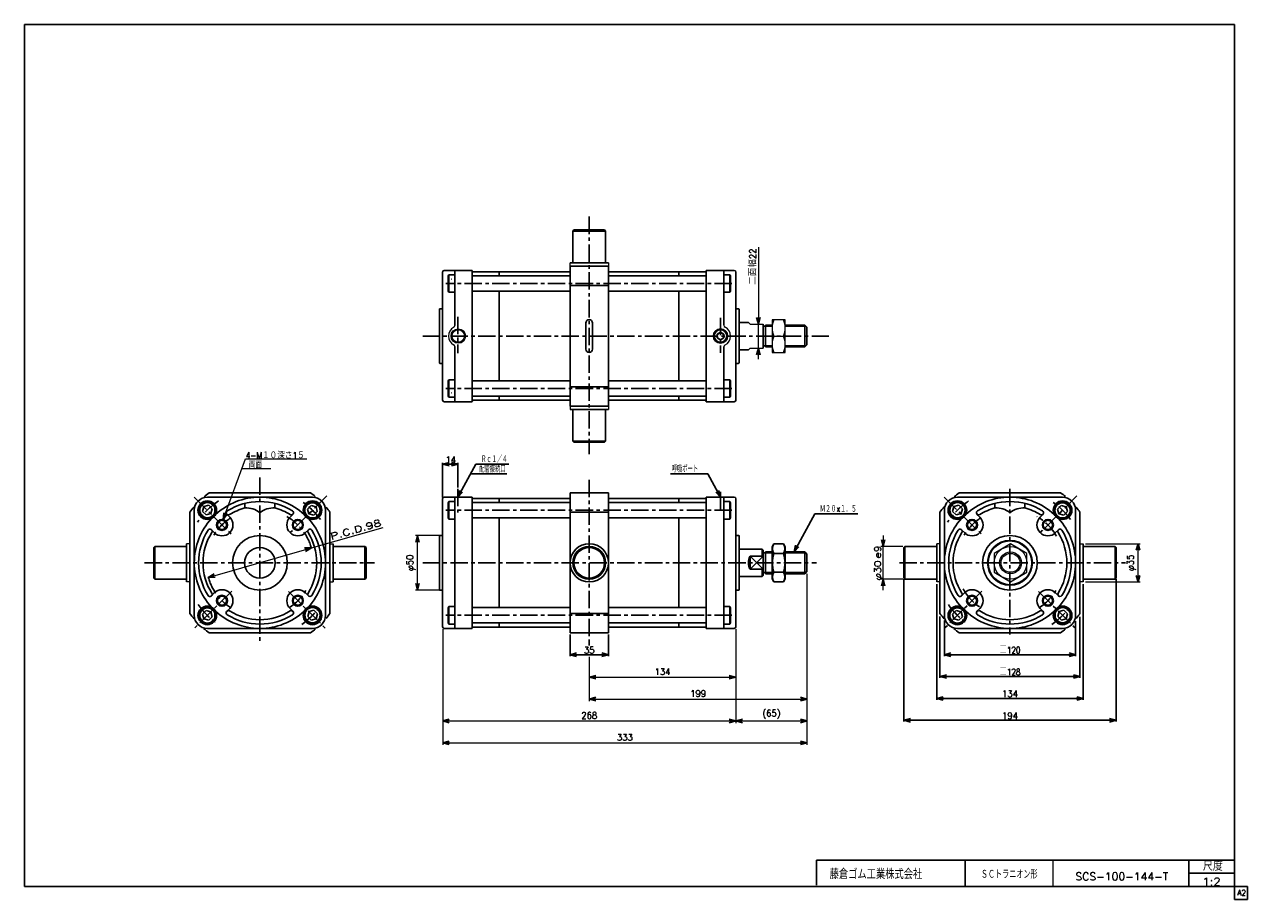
# Model space of a CAD drawing. Header units: millimetres. Extents: x -544 to 574, y -400 to 400.
import ezdxf
from ezdxf.enums import TextEntityAlignment as Align

# ---------------------------------------------------------------- set-up
doc = ezdxf.new("R2010")
doc.units = ezdxf.units.MM
doc.header["$LTSCALE"] = 0.5
doc.linetypes.add('CENTER', pattern=[50.8, 31.75, -6.35, 6.35, -6.35])
doc.layers.add('Layer0016', color=7, linetype='Continuous')
doc.layers.add('ZUWAKU', color=7, linetype='Continuous')
doc.styles.add('FdaStyle0', font='txt.shx', dxfattribs={"width": 0.9375, "bigfont": 'bigfont'})
doc.dimstyles.new('DaDimRotatedStyle', dxfattribs={"dimtxt": 6, "dimasz": 6.000004, "dimexe": 2, "dimexo": 2, "dimgap": 2, "dimtad": 3, "dimdsep": 46, "dimtxsty": 'FdaStyle0', "dimblk1": 'OPEN30', "dimblk2": 'OPEN30', "dimsah": 1, "dimcen": 0.09, "dimclrd": 4, "dimclre": 4, "dimclrt": 4, "dimadec": 0, "dimazin": 2, "dimtfac": 1, "dimtdec": 4, "dimtmove": 0, "dimatfit": 0, "dimfxl": 1, "dimarcsym": 0})

# ---------------------------------------------------------------- blocks, each defined once
blk = doc.blocks.new('_OPEN30')
at = {"color": 0, "linetype": 'ByBlock', "lineweight": -2}
for p, q in [((-1, 0.267949), (0, 0)), ((0, 0), (-1, -0.267949)), ((0, 0), (-1, 0))]:
    blk.add_line(p, q, dxfattribs=at)
blk = doc.blocks.new('DC_GROUP_Φ100_1')
at = {"color": 4, "linetype": 'Continuous', "lineweight": 25}
for p, q in [((-281.9, -39.7), (-285.2, -43)), ((-285.2, -43), (-284, -47.5)), ((-277.5, -40.9), (-281.9, -39.7)), ((-276.3, -45.4), (-277.5, -40.9)), ((-284, -47.5), (-279.6, -48.7)), ((-279.6, -48.7), (-276.3, -45.4))]:
    blk.add_line(p, q, dxfattribs=at)
for radius in [8, 6.96]:
    blk.add_circle((-280.8, -44.2), radius, dxfattribs=at)
blk = doc.blocks.new('DC_GROUP_Φ100_2')
at = {"color": 4, "linetype": 'Continuous', "lineweight": 25}
for p, q in [((-380, -40.7), (-381.2, -45.2)), ((-375.6, -39.5), (-380, -40.7)), ((-372.3, -42.8), (-375.6, -39.5)), ((-373.5, -47.2), (-372.3, -42.8)), ((-381.2, -45.2), (-378, -48.4)), ((-378, -48.4), (-373.5, -47.2))]:
    blk.add_line(p, q, dxfattribs=at)
for radius in [8, 6.96]:
    blk.add_circle((-376.8, -44), radius, dxfattribs=at)
blk = doc.blocks.new('DC_GROUP_Φ100_3')
at = {"color": 4, "linetype": 'Continuous', "lineweight": 25}
for p, q in [((-378, -135.8), (-381.3, -139.1)), ((-381.3, -139.1), (-380.1, -143.5)), ((-380.1, -143.5), (-375.6, -144.7)), ((-373.6, -137), (-378, -135.8)), ((-375.6, -144.7), (-372.4, -141.5)), ((-372.4, -141.5), (-373.6, -137))]:
    blk.add_line(p, q, dxfattribs=at)
for radius in [8, 6.96]:
    blk.add_circle((-376.8, -140.3), radius, dxfattribs=at)
blk = doc.blocks.new('DC_GROUP_Φ100_4')
at = {"color": 4, "linetype": 'Continuous', "lineweight": 25}
for p, q in [((-283.9, -136.8), (-285.1, -141.2)), ((-285.1, -141.2), (-281.9, -144.5)), ((-279.5, -135.6), (-283.9, -136.8)), ((-281.9, -144.5), (-277.4, -143.3)), ((-276.2, -138.8), (-279.5, -135.6)), ((-277.4, -143.3), (-276.2, -138.8))]:
    blk.add_line(p, q, dxfattribs=at)
for radius in [8, 6.96]:
    blk.add_circle((-280.7, -140), radius, dxfattribs=at)
blk = doc.blocks.new('DC_GROUP_Φ100_5')
at = {"color": 4, "linetype": 'Continuous', "lineweight": 25}
for p, q in [((141.1, -74.8), (139.5, -77.7)), ((139.5, -77.7), (139.5, -106.7)), ((149.9, -74.8), (141.1, -74.8)), ((149.9, -74.8), (151.5, -77.7)), ((151.5, -77.7), (151.5, -106.7)), ((151.5, -77.7), (151.5, -106.7)), ((149.9, -83.5), (141.1, -83.5)), ((141.1, -109.5), (139.5, -106.7)), ((149.9, -100.8), (141.1, -100.8)), ((149.9, -109.5), (141.1, -109.5)), ((149.9, -109.5), (151.5, -106.7))]:
    blk.add_line(p, q, dxfattribs=at)
for centre, radius, start, end in [((147.4, -79.2), 7.67, 145.6111, 214.3889), ((143.5, -79.2), 7.67, 325.6111, 34.3889), ((168.4, -92.2), 28.7, 162.4111, 197.5889), ((122.5, -92.2), 28.7, 342.4111, 17.5889), ((147.4, -105.2), 7.67, 145.6111, 214.3889), ((143.5, -105.2), 7.67, 325.6111, 34.3889)]:
    blk.add_arc(centre, radius, start, end, dxfattribs=at)
blk = doc.blocks.new('*D6')
at = {"color": 4, "linetype": 'Continuous', "lineweight": 13}
for p, q in [((-165, -67.2), (-186.7, -67.2)), ((-184.7, -117.2), (-184.7, -67.2)), ((-165, -117.2), (-186.7, -117.2))]:
    blk.add_line(p, q, dxfattribs=at)
at = {"color": 4, "xscale": 6.000005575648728, "yscale": 5.999978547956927}
for p, rotation in [((-184.7, -67.2), 90), ((-184.7, -117.2), 270)]:
    blk.add_blockref('_OPEN30', p, dxfattribs=dict(at, rotation=rotation))
at = {"color": 4, "insert": (-186.7, -92.2), "char_height": 6, "width": 30, "attachment_point": 8, "rotation": 90, "style": 'FdaStyle0'}
blk.add_mtext('\\T1.00;φ50', dxfattribs=at)
blk = doc.blocks.new('DC_GROUP_Φ100_6')
at = {"color": 4, "linetype": 'Continuous', "lineweight": 13}
for p, q in [((357.3, -74.8), (342.3, -83.5)), ((372.3, -83.5), (357.3, -74.8)), ((342.3, -83.5), (342.3, -100.8)), ((372.3, -100.8), (372.3, -83.5)), ((342.3, -100.8), (357.3, -109.5)), ((357.3, -109.5), (372.3, -100.8))]:
    blk.add_line(p, q, dxfattribs=at)
for radius in [15, 10, 8.65]:
    blk.add_circle((357.3, -92.2), radius, dxfattribs=at)
blk = doc.blocks.new('DC_GROUP_Φ100_7')
at = {"color": 4, "linetype": 'Continuous', "lineweight": 25}
for p, q in [((305.6, -40.7), (304.4, -45.2)), ((310.1, -39.5), (305.6, -40.7)), ((313.3, -42.8), (310.1, -39.5)), ((312.1, -47.2), (313.3, -42.8)), ((304.4, -45.2), (307.7, -48.4)), ((307.7, -48.4), (312.1, -47.2))]:
    blk.add_line(p, q, dxfattribs=at)
for radius in [8, 6.96]:
    blk.add_circle((308.9, -44), radius, dxfattribs=at)
blk = doc.blocks.new('DC_GROUP_Φ100_8')
at = {"color": 4, "linetype": 'Continuous', "lineweight": 25}
for p, q in [((403.7, -39.7), (400.4, -43)), ((400.4, -43), (401.6, -47.5)), ((408.2, -40.9), (403.7, -39.7)), ((409.4, -45.4), (408.2, -40.9)), ((401.6, -47.5), (406.1, -48.7)), ((406.1, -48.7), (409.4, -45.4))]:
    blk.add_line(p, q, dxfattribs=at)
for radius in [8, 6.96]:
    blk.add_circle((404.9, -44.2), radius, dxfattribs=at)
blk = doc.blocks.new('DC_GROUP_Φ100_9')
at = {"color": 4, "linetype": 'Continuous', "lineweight": 25}
for p, q in [((307.6, -135.8), (304.3, -139.1)), ((304.3, -139.1), (305.5, -143.5)), ((305.5, -143.5), (310, -144.7)), ((312.1, -137), (307.6, -135.8)), ((310, -144.7), (313.3, -141.5)), ((313.3, -141.5), (312.1, -137))]:
    blk.add_line(p, q, dxfattribs=at)
for radius in [8, 6.96]:
    blk.add_circle((308.8, -140.3), radius, dxfattribs=at)
blk = doc.blocks.new('DC_GROUP_Φ100_10')
at = {"color": 4, "linetype": 'Continuous', "lineweight": 25}
for p, q in [((401.7, -136.8), (400.5, -141.2)), ((400.5, -141.2), (403.8, -144.5)), ((406.2, -135.6), (401.7, -136.8)), ((403.8, -144.5), (408.2, -143.3)), ((409.4, -138.8), (406.2, -135.6)), ((408.2, -143.3), (409.4, -138.8))]:
    blk.add_line(p, q, dxfattribs=at)
for radius in [8, 6.96]:
    blk.add_circle((405, -140), radius, dxfattribs=at)
blk = doc.blocks.new('DA_IMAGEDIMGROUP_1')
at = {"color": 4, "linetype": 'Continuous', "lineweight": 13}
for p, q in [((258.9, -77.2), (238.9, -77.2)), ((240.9, -67.2), (240.9, -77.2)), ((240.9, -107.2), (240.9, -77.2)), ((258.9, -107.2), (238.9, -107.2)), ((240.9, -117.2), (240.9, -107.2))]:
    blk.add_line(p, q, dxfattribs=at)
at = {"color": 4, "xscale": 6.000005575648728, "yscale": 5.999978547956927}
for p, rotation in [((240.9, -77.2), 270), ((240.9, -107.2), 90)]:
    blk.add_blockref('_OPEN30', p, dxfattribs=dict(at, rotation=rotation))
at = {"color": 4, "style": 'FdaStyle0'}
blk.add_text('e9', height=6, rotation=90, dxfattribs=at).set_placement((238.9, -88.2), (238.9, -76.2), align=Align.FIT)
at = {"color": 4, "style": 'FdaStyle0', "width": 0.9375}
blk.add_text('φ30', height=6, rotation=90, dxfattribs=at).set_placement((238.9, -108.2), (238.9, -90.2), align=Align.FIT)
blk = doc.blocks.new('*D13')
at = {"color": 4, "linetype": 'Continuous', "lineweight": 13}
for p, q in [((425.9, -74.7), (475.9, -74.7)), ((473.9, -109.7), (473.9, -74.7)), ((425.9, -109.7), (475.9, -109.7))]:
    blk.add_line(p, q, dxfattribs=at)
at = {"color": 4, "xscale": 6.000005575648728, "yscale": 5.999978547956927}
for p, rotation in [((473.9, -74.7), 90), ((473.9, -109.7), 270)]:
    blk.add_blockref('_OPEN30', p, dxfattribs=dict(at, rotation=rotation))
at = {"color": 4, "insert": (471.9, -92.2), "char_height": 6, "width": 30, "attachment_point": 8, "rotation": 90, "style": 'FdaStyle0'}
blk.add_mtext('\\T1.00;φ35', dxfattribs=at)
blk = doc.blocks.new('*D14')
at = {"color": 4, "linetype": 'Continuous', "lineweight": 13}
for p, q in [((106.3, -152.7), (106.3, -198.7)), ((-27.7, -178.8), (-27.7, -198.7)), ((-27.7, -196.7), (106.3, -196.7))]:
    blk.add_line(p, q, dxfattribs=at)
at = {"color": 4, "xscale": 6.000005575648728, "yscale": 5.999978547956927}
for p, rotation in [((-27.7, -196.7), 180), ((106.3, -196.7), 360)]:
    blk.add_blockref('_OPEN30', p, dxfattribs=dict(at, rotation=rotation))
at = {"color": 4, "insert": (39.3, -194.7), "char_height": 6, "width": 30, "attachment_point": 8, "style": 'FdaStyle0'}
blk.add_mtext('\\T1.00;134', dxfattribs=at)
blk = doc.blocks.new('*D15')
at = {"color": 4, "linetype": 'Continuous', "lineweight": 13}
for p, q in [((171.3, -102.2), (171.3, -218.7)), ((-27.7, -178.2), (-27.7, -218.7)), ((-27.7, -216.7), (171.3, -216.7))]:
    blk.add_line(p, q, dxfattribs=at)
at = {"color": 4, "xscale": 6.000005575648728, "yscale": 5.999978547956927}
for p, rotation in [((-27.7, -216.7), 180), ((171.3, -216.7), 360)]:
    blk.add_blockref('_OPEN30', p, dxfattribs=dict(at, rotation=rotation))
at = {"color": 4, "insert": (71.8, -214.7), "char_height": 6, "width": 30, "attachment_point": 8, "style": 'FdaStyle0'}
blk.add_mtext('\\T1.00;199', dxfattribs=at)
blk = doc.blocks.new('*D16')
at = {"color": 4, "linetype": 'Continuous', "lineweight": 13}
for p, q in [((-161.7, -152.7), (-161.7, -238.7)), ((106.3, -152.7), (106.3, -238.7)), ((-161.7, -236.7), (106.3, -236.7))]:
    blk.add_line(p, q, dxfattribs=at)
at = {"color": 4, "xscale": 6.000005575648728, "yscale": 5.999978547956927}
for p, rotation in [((-161.7, -236.7), 180), ((106.3, -236.7), 360)]:
    blk.add_blockref('_OPEN30', p, dxfattribs=dict(at, rotation=rotation))
at = {"color": 4, "insert": (-27.7, -234.7), "char_height": 6, "width": 30, "attachment_point": 8, "style": 'FdaStyle0'}
blk.add_mtext('\\T1.00;268', dxfattribs=at)
blk = doc.blocks.new('*D17')
at = {"color": 4, "linetype": 'Continuous', "lineweight": 13}
for p, q in [((171.3, -102.2), (171.3, -238.7)), ((106.3, -152.7), (106.3, -238.7)), ((106.3, -236.7), (171.3, -236.7))]:
    blk.add_line(p, q, dxfattribs=at)
at = {"color": 4, "xscale": 6.000005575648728, "yscale": 5.999978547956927}
for p, rotation in [((106.3, -236.7), 180), ((171.3, -236.7), 360)]:
    blk.add_blockref('_OPEN30', p, dxfattribs=dict(at, rotation=rotation))
at = {"color": 4, "insert": (138.8, -234.7), "char_height": 6, "width": 37.5, "attachment_point": 8, "style": 'FdaStyle0'}
blk.add_mtext('\\T1.00;(65)', dxfattribs=at)
blk = doc.blocks.new('*D18')
at = {"color": 4, "linetype": 'Continuous', "lineweight": 13}
for p, q in [((171.3, -102.2), (171.3, -258.7)), ((-161.7, -152.7), (-161.7, -258.7)), ((-161.7, -256.7), (171.3, -256.7))]:
    blk.add_line(p, q, dxfattribs=at)
at = {"color": 4, "xscale": 6.000005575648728, "yscale": 5.999978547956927}
for p, rotation in [((-161.7, -256.7), 180), ((171.3, -256.7), 360)]:
    blk.add_blockref('_OPEN30', p, dxfattribs=dict(at, rotation=rotation))
at = {"color": 4, "insert": (4.8, -254.7), "char_height": 6, "width": 30, "attachment_point": 8, "style": 'FdaStyle0'}
blk.add_mtext('\\T1.00;333', dxfattribs=at)
blk = doc.blocks.new('DA_IMAGEDIMGROUP_2')
at = {"color": 4, "linetype": 'Continuous', "lineweight": 13}
for p, q in [((126.9, 196.3), (126.9, 126.1)), ((126.9, 104.1), (126.9, 126.1)), ((126.9, 94.1), (126.9, 104.1))]:
    blk.add_line(p, q, dxfattribs=at)
at = {"color": 4, "xscale": 6.000005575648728, "yscale": 5.999978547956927}
for p, rotation in [((126.9, 126.1), 270), ((126.9, 104.1), 90)]:
    blk.add_blockref('_OPEN30', p, dxfattribs=dict(at, rotation=rotation))
at = {"color": 4, "insert": (124.9, 161.9), "char_height": 6, "width": 45, "attachment_point": 7, "rotation": 90, "style": 'FdaStyle0'}
blk.add_mtext('\\T1.00;二面幅22', dxfattribs=at)
blk = doc.blocks.new('DC_GROUP_Φ100_11')
at = {"color": 4, "linetype": 'Continuous', "lineweight": 13}
for p, q in [((151.5, 130.1), (139.5, 130.1)), ((139.5, 130.1), (139.5, 100.1)), ((151.5, 100.1), (151.5, 130.1)), ((141.1, 115.1), (149.9, 115.1)), ((139.5, 100.1), (151.5, 100.1))]:
    blk.add_line(p, q, dxfattribs=at)
for centre, start, end in [((157.6, 122.6), 155.495, 204.505), ((133.4, 122.6), 335.495, 24.505), ((157.6, 107.6), 155.495, 204.505), ((133.4, 107.6), 335.495, 24.505)]:
    blk.add_arc(centre, 18.1, start, end, dxfattribs=at)

msp = doc.modelspace()

# ---------------------------------------------------------------- linework, layer by layer
at = {"color": 4, "linetype": 'CENTER', "lineweight": 25}
for p, q in [((-27.737, 224.309), (-27.737, 7.055)), ((102.716, 163.139), (-158.825, 163.139)), ((-147.737, 132.782), (-147.737, 99.377)), ((92.263, 131.764), (92.263, 99.81)), ((-180.003, 115.139), (191.157, 115.139)), ((102.716, 67.139), (-158.825, 67.139)), ((-328.79, -14.222), (-328.79, -163.749)), ((-27.737, -16.249), (-27.737, -164.453)), ((-388.816, -32.137), (-354.327, -66.627)), ((-267.67, -31.044), (-302.787, -66.161)), ((-147.737, -24.612), (-147.737, -46.263)), ((92.263, -27.371), (92.263, -46.263)), ((296.827, -32.137), (331.317, -66.627)), ((356.854, -24.404), (356.854, -157.626)), ((418.091, -30.928), (382.857, -66.161)), ((102.716, -44.164), (-158.825, -44.164)), ((-434.143, -92.164), (-224.154, -92.164)), ((-180.003, -92.164), (179.95, -92.164)), ((255.716, -92.164), (462.55, -92.164)), ((-354.567, -117.941), (-388.79, -152.164)), ((-302.715, -118.239), (-268.79, -152.164)), ((331.077, -117.941), (296.854, -152.164)), ((382.929, -118.239), (416.854, -152.164)), ((102.716, -140.164), (-158.825, -140.164))]:
    msp.add_line(p, q, dxfattribs=at)
at = {"color": 4, "linetype": 'Continuous', "lineweight": 25}
for p, q in [((-41.737, 212.139), (-42.737, 211.139)), ((-42.737, 182.139), (-42.737, 211.139)), ((-42.737, 211.139), (-12.737, 211.139)), ((-13.737, 212.139), (-41.737, 212.139)), ((-13.737, 212.139), (-12.737, 211.139)), ((-12.737, 182.339), (-12.737, 211.139)), ((-45.237, 182.139), (-10.237, 182.139)), ((-10.237, 179.139), (-45.237, 179.139)), ((-45.237, 179.139), (-45.237, 115.139)), ((-10.237, 115.139), (-10.237, 179.139)), ((-161.737, 173.639), (-161.737, 140.139)), ((-161.737, 173.639), (-161.737, 115.139)), ((-160.237, 175.139), (-134.737, 175.139)), ((-160.237, 175.139), (-134.737, 175.139)), ((-156.137, 171.139), (-156.737, 170.1)), ((-156.737, 170.1), (-156.737, 156.178)), ((-150.737, 171.139), (-156.137, 171.139)), ((-156.137, 171.139), (-156.137, 155.139)), ((-150.737, 124.805), (-150.737, 175.139)), ((-134.737, 175.139), (-134.737, 174.889)), ((-134.737, 115.139), (-134.737, 174.889)), ((-134.737, 170.139), (-45.237, 170.139)), ((-133.737, 173.889), (-109.737, 173.889)), ((-109.996, 173.889), (-109.996, 170.139)), ((-45.237, 173.889), (-109.737, 173.889)), ((54.263, 173.889), (-10.237, 173.889)), ((-10.237, 170.139), (79.263, 170.139)), ((78.263, 173.889), (54.263, 173.889)), ((54.263, 170.139), (54.263, 173.889)), ((79.263, 175.139), (79.263, 174.889)), ((104.763, 175.139), (79.263, 175.139)), ((79.263, 175.139), (79.263, 174.889)), ((104.763, 175.139), (79.263, 175.139)), ((79.263, 115.139), (79.263, 175.139)), ((95.263, 125.061), (95.263, 175.139)), ((95.263, 171.139), (100.663, 171.139)), ((100.663, 155.139), (100.663, 171.139)), ((101.263, 170.1), (100.663, 171.139)), ((101.263, 156.178), (101.263, 170.1)), ((106.263, 173.639), (106.263, 140.139)), ((106.263, 173.639), (106.263, 115.139)), ((-153.237, 167.139), (-153.529, 167.139)), ((-45.237, 161.453), (-10.237, 161.453)), ((-156.737, 156.178), (-156.137, 155.139)), ((-150.737, 155.139), (-156.137, 155.139)), ((-134.737, 156.139), (-45.237, 156.139)), ((-109.996, 156.139), (-109.996, 115.139)), ((-10.237, 156.139), (79.263, 156.139)), ((54.263, 115.139), (54.263, 156.139)), ((95.263, 155.139), (100.663, 155.139)), ((100.663, 155.139), (101.263, 156.178)), ((-164.737, 139.639), (-164.737, 115.139)), ((-164.737, 139.639), (-164.737, 115.139)), ((-164.237, 140.139), (-161.737, 140.139)), ((108.763, 140.139), (106.263, 140.139)), ((109.263, 139.639), (109.263, 115.139)), ((-30.787, 103.189), (-30.787, 127.089)), ((-24.687, 103.189), (-24.687, 127.089)), ((109.263, 127.639), (117.69, 127.639)), ((131.263, 126.139), (131.263, 104.139)), ((131.263, 124.139), (133.263, 124.139)), ((133.263, 125.139), (139.485, 125.139)), ((133.263, 125.139), (133.263, 105.139)), ((133.263, 124.139), (139.485, 124.139)), ((151.485, 125.139), (169.263, 125.139)), ((151.485, 124.139), (170.263, 124.139)), ((171.263, 123.139), (169.263, 125.139)), ((169.263, 125.139), (169.263, 105.139)), ((171.263, 123.139), (171.263, 107.139)), ((-164.737, 90.639), (-164.737, 115.139)), ((-161.737, 56.639), (-161.737, 115.139)), ((-134.737, 115.139), (-134.737, 55.389)), ((-109.996, 74.139), (-109.996, 115.139)), ((-45.237, 51.139), (-45.237, 115.139)), ((-10.237, 115.139), (-10.237, 51.139)), ((54.263, 115.139), (54.263, 74.139)), ((79.263, 115.139), (79.263, 55.139)), ((106.263, 56.639), (106.263, 115.139)), ((109.263, 90.639), (109.263, 115.139)), ((-150.737, 105.473), (-150.737, 55.139)), ((95.263, 105.218), (95.263, 55.139)), ((109.263, 102.639), (117.69, 102.639)), ((131.263, 106.139), (133.263, 106.139)), ((133.263, 106.139), (139.485, 106.139)), ((133.263, 105.139), (139.485, 105.139)), ((151.485, 106.139), (170.263, 106.139)), ((151.485, 105.139), (169.263, 105.139)), ((171.263, 107.139), (169.263, 105.139)), ((-164.237, 90.139), (-161.737, 90.139)), ((108.763, 90.139), (106.263, 90.139)), ((-156.737, 74.1), (-156.137, 75.139)), ((-156.737, 60.178), (-156.737, 74.1)), ((-150.737, 75.139), (-156.137, 75.139)), ((-156.137, 59.139), (-156.137, 75.139)), ((-134.737, 74.139), (-45.237, 74.139)), ((-45.237, 68.825), (-10.237, 68.825)), ((-10.237, 74.139), (79.263, 74.139)), ((95.263, 75.139), (100.663, 75.139)), ((100.663, 75.139), (100.663, 59.139)), ((100.663, 75.139), (101.263, 74.1)), ((101.263, 74.1), (101.263, 60.178)), ((-156.137, 59.139), (-156.737, 60.178)), ((-150.737, 59.139), (-156.137, 59.139)), ((-153.237, 63.139), (-153.529, 63.139)), ((-134.737, 60.139), (-45.237, 60.139)), ((-133.737, 56.389), (-109.737, 56.389)), ((-109.996, 56.389), (-109.996, 60.139)), ((-45.237, 56.389), (-109.737, 56.389)), ((-10.237, 60.139), (79.263, 60.139)), ((54.263, 56.389), (-10.237, 56.389)), ((54.263, 60.139), (54.263, 56.389)), ((78.263, 56.389), (54.263, 56.389)), ((95.263, 59.139), (100.663, 59.139)), ((101.263, 60.178), (100.663, 59.139)), ((-160.237, 55.139), (-134.737, 55.139)), ((-10.237, 51.139), (-45.237, 51.139)), ((-45.237, 48.139), (-10.237, 48.139)), ((-42.737, 47.939), (-42.737, 19.139)), ((-12.737, 47.939), (-12.737, 19.139)), ((79.263, 55.139), (79.263, 55.389)), ((104.763, 55.139), (79.263, 55.139)), ((-41.737, 18.139), (-42.737, 19.139)), ((-12.737, 19.139), (-42.737, 19.139)), ((-13.737, 18.139), (-41.737, 18.139)), ((-13.737, 18.139), (-12.737, 19.139)), ((-161.737, -32.464), (-161.737, -0.838)), ((-161.737, -2.038), (-147.737, -2.038)), ((-147.737, -23.412), (-147.737, -0.838)), ((-147.737, -32.164), (-131.339, -1.877)), ((-136.112, -10.693), (-102.977, -10.693)), ((-131.339, -1.877), (-101.339, -1.877)), ((80.639, -10.693), (46.566, -10.693)), ((92.263, -32.164), (80.639, -10.693)), ((-376.79, -32.164), (-328.79, -32.164)), ((-282.475, -28.164), (-375.104, -28.164)), ((-328.544, -32.164), (-280.79, -32.164)), ((-160.237, -32.164), (-134.737, -32.164)), ((-160.237, -32.164), (-134.737, -32.164)), ((-150.737, -92.164), (-150.737, -32.164)), ((-134.737, -32.164), (-134.737, -32.414)), ((-134.737, -92.164), (-134.737, -32.414)), ((-133.737, -33.414), (-109.737, -33.414)), ((-109.996, -33.414), (-109.996, -37.164)), ((-45.237, -33.414), (-109.737, -33.414)), ((-10.237, -28.164), (-45.237, -28.164)), ((-45.237, -28.164), (-45.237, -92.164)), ((-10.237, -28.164), (-45.237, -28.164)), ((-45.237, -28.164), (-45.237, -92.164)), ((-10.237, -92.164), (-10.237, -28.164)), ((-10.237, -92.164), (-10.237, -28.164)), ((54.263, -33.414), (-10.237, -33.414)), ((78.263, -33.414), (54.263, -33.414)), ((54.263, -37.164), (54.263, -33.414)), ((79.263, -32.164), (79.263, -32.414)), ((104.763, -32.164), (79.263, -32.164)), ((79.263, -32.164), (79.263, -32.414)), ((104.763, -32.164), (79.263, -32.164)), ((79.263, -92.164), (79.263, -32.164)), ((95.263, -92.164), (95.263, -32.164)), ((308.854, -32.164), (356.854, -32.164)), ((403.168, -28.164), (310.54, -28.164)), ((357.1, -32.164), (404.854, -32.164)), ((-388.79, -91.919), (-388.79, -44.164)), ((-342.49, -37.866), (-342.49, -42.001)), ((-315.09, -37.866), (-315.09, -42.001)), ((-268.79, -44.164), (-268.79, -92.164)), ((-161.737, -33.664), (-161.737, -67.164)), ((-161.737, -33.664), (-161.737, -92.164)), ((-156.137, -36.164), (-156.737, -37.203)), ((-156.737, -37.203), (-156.737, -51.125)), ((-150.737, -36.164), (-156.137, -36.164)), ((-156.137, -36.164), (-156.137, -52.164)), ((-134.737, -37.164), (-45.237, -37.164)), ((-10.237, -37.164), (79.263, -37.164)), ((95.263, -36.164), (100.663, -36.164)), ((100.663, -52.164), (100.663, -36.164)), ((101.263, -37.203), (100.663, -36.164)), ((101.263, -51.125), (101.263, -37.203)), ((106.263, -33.664), (106.263, -67.164)), ((106.263, -33.664), (106.263, -92.164)), ((296.854, -91.919), (296.854, -44.164)), ((343.154, -37.866), (343.154, -42.001)), ((370.554, -37.866), (370.554, -42.001)), ((416.854, -44.164), (416.854, -92.164)), ((-392.79, -45.85), (-392.79, -138.478)), ((-358.948, -47.864), (-356.367, -50.445)), ((-298.632, -47.864), (-301.212, -50.445)), ((-264.79, -45.85), (-264.79, -138.478)), ((-156.737, -51.125), (-156.137, -52.164)), ((-150.737, -52.164), (-156.137, -52.164)), ((-134.737, -51.164), (-45.237, -51.164)), ((-109.996, -51.164), (-109.996, -92.164)), ((-45.237, -45.85), (-10.237, -45.85)), ((-43.997, -45.85), (-11.348, -45.85)), ((-10.237, -51.164), (79.263, -51.164)), ((54.263, -92.164), (54.263, -51.164)), ((95.263, -52.164), (100.663, -52.164)), ((100.663, -52.164), (101.263, -51.125)), ((159.437, -82.181), (178.322, -47.262)), ((178.322, -47.262), (217.922, -47.262)), ((292.854, -45.85), (292.854, -138.478)), ((326.696, -47.864), (329.277, -50.445)), ((387.012, -47.864), (384.431, -50.445)), ((420.854, -45.85), (420.854, -138.478)), ((-373.09, -62.006), (-370.509, -64.587)), ((-284.49, -62.006), (-287.07, -64.587)), ((312.554, -62.006), (315.135, -64.587)), ((401.154, -62.006), (398.573, -64.587)), ((-425.79, -78.164), (-424.79, -77.164)), ((-425.79, -106.164), (-425.79, -78.164)), ((-395.99, -77.164), (-424.79, -77.164)), ((-424.79, -107.164), (-424.79, -77.164)), ((-395.79, -74.664), (-395.79, -109.664)), ((-261.79, -74.664), (-261.79, -109.664)), ((-261.79, -77.164), (-232.79, -77.164)), ((-231.79, -78.164), (-232.79, -77.164)), ((-232.79, -77.164), (-232.79, -107.164)), ((-231.79, -106.164), (-231.79, -78.164)), ((-164.737, -67.664), (-164.737, -92.164)), ((-164.737, -67.664), (-164.737, -92.164)), ((-164.237, -67.164), (-161.737, -67.164)), ((108.763, -67.164), (106.263, -67.164)), ((109.263, -67.664), (109.263, -92.164)), ((259.854, -78.164), (260.854, -77.164)), ((259.854, -106.164), (259.854, -78.164)), ((289.654, -77.164), (260.854, -77.164)), ((260.854, -107.164), (260.854, -77.164)), ((289.854, -74.664), (289.854, -109.664)), ((423.854, -74.664), (423.854, -109.664)), ((423.854, -77.164), (452.854, -77.164)), ((453.854, -78.164), (452.854, -77.164)), ((452.854, -77.164), (452.854, -107.164)), ((453.854, -106.164), (453.854, -78.164)), ((109.263, -79.664), (130.263, -79.664)), ((119.263, -86.224), (119.263, -98.104)), ((119.263, -86.224), (131.263, -86.224)), ((119.263, -86.224), (131.263, -98.104)), ((131.263, -86.224), (119.263, -98.104)), ((130.263, -79.664), (131.263, -80.664)), ((130.263, -79.664), (130.263, -86.224)), ((131.263, -80.664), (131.263, -103.664)), ((131.263, -83.164), (133.263, -83.164)), ((133.263, -82.164), (139.485, -82.164)), ((133.263, -82.164), (133.263, -102.164)), ((133.263, -83.164), (139.485, -83.164)), ((151.485, -82.164), (169.263, -82.164)), ((151.485, -83.164), (170.263, -83.164)), ((171.263, -84.164), (169.263, -82.164)), ((169.263, -82.164), (169.263, -102.164)), ((171.263, -84.164), (171.263, -100.164)), ((-388.79, -140.164), (-388.79, -92.164)), ((-268.79, -92.41), (-268.79, -140.164)), ((-164.737, -116.664), (-164.737, -92.164)), ((-161.737, -150.664), (-161.737, -92.164)), ((-150.737, -92.164), (-150.737, -152.164)), ((-134.737, -92.164), (-134.737, -151.914)), ((-109.996, -133.164), (-109.996, -92.164)), ((-45.237, -156.164), (-45.237, -92.164)), ((-45.237, -156.164), (-45.237, -92.164)), ((-10.237, -92.164), (-10.237, -156.164)), ((-10.237, -92.164), (-10.237, -156.164)), ((54.263, -92.164), (54.263, -133.164)), ((79.263, -92.164), (79.263, -152.164)), ((95.263, -92.164), (95.263, -152.164)), ((106.263, -150.664), (106.263, -92.164)), ((109.263, -116.664), (109.263, -92.164)), ((119.263, -98.104), (131.263, -98.104)), ((130.263, -98.104), (130.263, -104.664)), ((171.263, -100.164), (169.263, -102.164)), ((296.854, -140.164), (296.854, -92.164)), ((416.854, -92.41), (416.854, -140.164)), ((-425.79, -106.164), (-424.79, -107.164)), ((-395.99, -107.164), (-424.79, -107.164)), ((-261.59, -107.164), (-232.79, -107.164)), ((-231.79, -106.164), (-232.79, -107.164)), ((109.263, -104.664), (130.263, -104.664)), ((130.263, -104.664), (131.263, -103.664)), ((131.263, -101.164), (133.263, -101.164)), ((133.263, -101.164), (139.485, -101.164)), ((133.263, -102.164), (139.485, -102.164)), ((150.589, -102.164), (169.263, -102.164)), ((151.485, -101.164), (170.263, -101.164)), ((259.854, -106.164), (260.854, -107.164)), ((259.854, -107.164), (259.854, -237.364)), ((289.654, -107.164), (260.854, -107.164)), ((289.854, -111.746), (289.854, -217.364)), ((423.854, -111.643), (423.854, -217.364)), ((424.054, -107.164), (452.854, -107.164)), ((453.854, -106.164), (452.854, -107.164)), ((453.854, -107.164), (453.854, -237.364)), ((-373.09, -122.322), (-370.509, -119.741)), ((-284.49, -122.322), (-287.07, -119.741)), ((-164.237, -117.164), (-161.737, -117.164)), ((108.763, -117.164), (106.263, -117.164)), ((312.554, -122.322), (315.135, -119.741)), ((401.154, -122.322), (398.573, -119.741)), ((-358.948, -136.464), (-356.367, -133.883)), ((-298.632, -136.464), (-301.212, -133.883)), ((-156.737, -133.203), (-156.137, -132.164)), ((-156.737, -147.125), (-156.737, -133.203)), ((-150.737, -132.164), (-156.137, -132.164)), ((-156.137, -148.164), (-156.137, -132.164)), ((-134.737, -133.164), (-45.237, -133.164)), ((-10.237, -133.164), (79.263, -133.164)), ((95.263, -132.164), (100.663, -132.164)), ((100.663, -132.164), (100.663, -148.164)), ((100.663, -132.164), (101.263, -133.203)), ((101.263, -133.203), (101.263, -147.125)), ((326.696, -136.464), (329.277, -133.883)), ((387.012, -136.464), (384.431, -133.883)), ((-45.237, -138.478), (-10.237, -138.478)), ((-43.997, -138.478), (-11.348, -138.478)), ((292.854, -141.172), (292.854, -197.364)), ((296.854, -144.85), (296.854, -177.364)), ((420.854, -141.436), (420.854, -197.364)), ((-329.035, -152.164), (-376.79, -152.164)), ((-282.475, -156.164), (-375.104, -156.164)), ((-280.79, -152.164), (-328.79, -152.164)), ((-160.237, -152.164), (-134.737, -152.164)), ((-156.137, -148.164), (-156.737, -147.125)), ((-150.737, -148.164), (-156.137, -148.164)), ((-134.737, -147.164), (-45.237, -147.164)), ((-133.737, -150.914), (-109.737, -150.914)), ((-109.996, -150.914), (-109.996, -147.164)), ((-45.237, -150.914), (-109.737, -150.914)), ((-10.237, -156.164), (-45.237, -156.164)), ((-10.237, -156.164), (-45.237, -156.164)), ((-10.237, -147.164), (79.263, -147.164)), ((54.263, -150.914), (-10.237, -150.914)), ((54.263, -147.164), (54.263, -150.914)), ((78.263, -150.914), (54.263, -150.914)), ((79.263, -152.164), (79.263, -151.914)), ((104.763, -152.164), (79.263, -152.164)), ((95.263, -148.164), (100.663, -148.164)), ((101.263, -147.125), (100.663, -148.164)), ((356.609, -152.164), (308.854, -152.164)), ((403.168, -156.164), (310.54, -156.164)), ((404.854, -152.164), (356.854, -152.164)), ((416.854, -145.574), (416.854, -177.364)), ((-45.237, -157.827), (-45.237, -177.364)), ((-45.237, -157.827), (-45.237, -177.364)), ((-27.737, -164.453), (-27.737, -167.765)), ((-27.737, -164.453), (-27.737, -167.765)), ((-10.237, -157.827), (-10.237, -177.364)), ((-10.237, -157.827), (-10.237, -177.364)), ((-45.237, -176.164), (-10.237, -176.164)), ((-45.237, -176.164), (-10.237, -176.164)), ((296.854, -176.164), (416.854, -176.164)), ((292.854, -196.164), (420.854, -196.164)), ((289.854, -216.164), (423.854, -216.164)), ((259.854, -236.164), (453.854, -236.164))]:
    msp.add_line(p, q, dxfattribs=at)
at = {"color": 4, "linetype": 'Continuous', "lineweight": 13}
for p, q in [((-45.237, 179.139), (-45.237, 182.139)), ((-10.237, 182.139), (-10.237, 179.139)), ((119.263, 126.139), (117.69, 127.639)), ((119.263, 126.139), (131.263, 126.139)), ((139.485, 125.139), (139.485, 105.139)), ((119.263, 104.139), (117.69, 102.639)), ((119.263, 104.139), (131.263, 104.139)), ((-45.237, 51.139), (-45.237, 48.139)), ((-10.237, 51.139), (-10.237, 48.139)), ((-362.409, -52.623), (-341.822, 2.936)), ((-341.822, 2.936), (-285.822, 2.936)), ((-345.06, -5.801), (-318.84, -5.801)), ((-281.742, -78.469), (-216.182, -60)), ((-392.79, -74.664), (-395.79, -74.664)), ((-264.79, -74.664), (-261.79, -74.664)), ((292.854, -74.664), (289.854, -74.664)), ((420.854, -74.664), (423.854, -74.664)), ((-375.926, -105.549), (-281.742, -78.469)), ((-392.79, -109.664), (-395.79, -109.664)), ((-264.79, -109.664), (-261.79, -109.664)), ((292.854, -109.664), (289.854, -109.664)), ((423.854, -109.664), (420.854, -109.664))]:
    msp.add_line(p, q, dxfattribs=at)
for radius in [6.597, 5.697]:
    msp.add_circle((-147.487, 115.139), radius, dxfattribs=at)
at = {"color": 4, "linetype": 'Continuous', "lineweight": 25}
for centre, radius in [((-376.873, -44.081), 8.5), ((-280.706, -44.081), 8.5), ((308.771, -44.081), 8.5), ((404.937, -44.081), 8.5), ((-363.438, -57.516), 5), ((-363.438, -57.516), 4.2), ((-294.141, -57.516), 5), ((-294.141, -57.516), 4.2), ((322.206, -57.516), 5), ((322.206, -57.516), 4.2), ((391.502, -57.516), 5), ((391.502, -57.516), 4.2), ((-328.79, -92.164), 25), ((-328.79, -92.164), 14), ((356.854, -92.164), 25), ((356.854, -92.164), 20.5), ((356.854, -92.164), 20), ((-363.438, -126.812), 5), ((-363.438, -126.812), 4.2), ((-294.141, -126.812), 5), ((-294.141, -126.812), 4.2), ((322.206, -126.812), 5), ((322.206, -126.812), 4.2), ((391.502, -126.812), 5), ((391.502, -126.812), 4.2), ((-376.873, -140.247), 8.5), ((-280.706, -140.247), 8.5), ((308.771, -140.247), 8.5), ((404.937, -140.247), 8.5)]:
    msp.add_circle(centre, radius, dxfattribs=at)
for centre, radius, start, end in [((-12.537, 182.339), 0.2, 180, 270), ((-160.237, 173.639), 1.5, 90, 180), ((-160.237, 173.639), 1.5, 90, 180), ((-133.737, 174.889), 1, 180, 270), ((78.263, 174.889), 1, 270, 0), ((104.763, 173.639), 1.5, 0, 90), ((104.763, 173.639), 1.5, 0, 90), ((-164.237, 139.639), 0.5, 90, 180), ((108.763, 139.639), 0.5, 0, 90), ((-27.737, 127.089), 3.05, 360, 180), ((-27.737, 103.189), 3.05, 180, 360), ((-164.237, 90.639), 0.5, 180, 270), ((108.763, 90.639), 0.5, 270, 0), ((-160.237, 56.639), 1.5, 180, 270), ((-133.737, 55.389), 1, 90, 180), ((78.263, 55.389), 1, 0, 90), ((104.763, 56.639), 1.5, 270, 0), ((-42.937, 47.939), 0.2, 360, 90), ((-12.537, 47.939), 0.2, 90, 180), ((-12.537, 47.939), 0.2, 90, 180), ((-376.79, -44.164), 12, 90, 180), ((-328.79, -92.164), 79, 125.891699, 130.292872), ((-328.79, -92.164), 60, 90, 132.423346), ((-328.79, -92.164), 60, 47.576654, 89.765627), ((-328.79, -92.164), 79, 50.137734, 54.108301), ((-280.79, -44.164), 12, 0, 90), ((-160.237, -33.664), 1.5, 90, 180), ((-160.237, -33.664), 1.5, 90, 180), ((-133.737, -32.414), 1, 180, 270), ((78.263, -32.414), 1, 270, 0), ((104.763, -33.664), 1.5, 0, 90), ((104.763, -33.664), 1.5, 0, 90), ((308.854, -44.164), 12, 90, 180), ((356.854, -92.164), 79, 125.891699, 130.292872), ((356.854, -92.164), 60, 90, 132.423346), ((356.854, -92.164), 60, 47.576654, 89.765627), ((356.854, -92.164), 79, 50.137734, 54.108301), ((404.854, -44.164), 12, 0, 90), ((-328.79, -92.164), 79, 139.644997, 144.108301), ((-328.79, -92.164), 56, 90, 122.160412), ((-328.79, -92.164), 52, 105.275557, 122.160412), ((-341.328, -61.968), 20, 51.016046, 93.329528), ((-316.251, -61.968), 20, 86.670472, 128.983954), ((-328.79, -92.164), 56, 57.839588, 90), ((-328.79, -92.164), 52, 57.839588, 74.724443), ((-328.79, -92.164), 79, 35.891699, 39.953126), ((356.854, -92.164), 79, 139.644997, 144.108301), ((356.854, -92.164), 56, 90, 122.160412), ((356.854, -92.164), 52, 105.275557, 122.160412), ((344.316, -61.968), 20, 51.016046, 93.329528), ((369.393, -61.968), 20, 86.670472, 128.983954), ((356.854, -92.164), 56, 57.839588, 90), ((356.854, -92.164), 52, 57.839588, 74.724443), ((356.854, -92.164), 79, 35.891699, 39.953126), ((-328.79, -92.164), 60, 137.576654, 179.765627), ((-363.438, -57.516), 10, 225, 45), ((-357.533, -46.45), 2, 122.160412, 302.160412), ((-294.141, -57.516), 10, 135, 315), ((-300.046, -46.45), 2, 237.839588, 57.839588), ((-328.79, -92.164), 60, 0, 42.423346), ((356.854, -92.164), 60, 137.576654, 179.765627), ((322.206, -57.516), 10, 225, 45), ((328.11, -46.45), 2, 122.160412, 302.160412), ((391.502, -57.516), 10, 135, 315), ((385.598, -46.45), 2, 237.839588, 57.839588), ((356.854, -92.164), 60, 0, 42.423346), ((-328.79, -92.164), 56, 147.839588, 180), ((-328.79, -92.164), 52, 147.839588, 180), ((-374.504, -63.42), 2, 327.839588, 147.839588), ((-283.075, -63.42), 2, 32.160412, 212.160412), ((-328.79, -92.164), 52, 0, 32.160412), ((-328.79, -92.164), 56, 0, 32.160412), ((356.854, -92.164), 56, 147.839588, 180), ((356.854, -92.164), 52, 147.839588, 180), ((311.14, -63.42), 2, 327.839588, 147.839588), ((402.568, -63.42), 2, 32.160412, 212.160412), ((356.854, -92.164), 52, 0, 32.160412), ((356.854, -92.164), 56, 0, 32.160412), ((-395.99, -76.964), 0.2, 270, 0), ((-164.237, -67.664), 0.5, 90, 180), ((-27.737, -92.164), 17.5, 0, 180), ((-27.737, -92.164), 17.5, 0, 180), ((-27.737, -92.164), 15, 0, 180), ((-27.737, -92.164), 15, 0, 180), ((-27.737, -92.164), 14, 0, 180), ((-27.737, -92.164), 14, 0, 180), ((108.763, -67.664), 0.5, 0, 90), ((289.654, -76.964), 0.2, 270, 0), ((129.69, -92.164), 12, 150.33025, 209.66975), ((-328.79, -92.164), 60, 180, 222.423346), ((-328.79, -92.164), 56, 180, 212.160412), ((-328.79, -92.164), 52, 180, 212.160412), ((-328.79, -92.164), 52, 327.839588, 360), ((-328.79, -92.164), 60, 317.576654, 359.765627), ((-328.79, -92.164), 56, 327.839588, 360), ((-27.737, -92.164), 17.5, 180, 0), ((-27.737, -92.164), 17.5, 180, 0), ((-27.737, -92.164), 15, 180, 0), ((-27.737, -92.164), 15, 180, 0), ((-27.737, -92.164), 14, 180, 0), ((-27.737, -92.164), 14, 180, 0), ((356.854, -92.164), 60, 180, 222.423346), ((356.854, -92.164), 56, 180, 212.160412), ((356.854, -92.164), 52, 180, 212.160412), ((356.854, -92.164), 52, 327.839588, 360), ((356.854, -92.164), 60, 317.576654, 359.765627), ((356.854, -92.164), 56, 327.839588, 360), ((-395.99, -107.364), 0.2, 0, 90), ((-395.99, -107.364), 0.2, 0, 90), ((-261.59, -107.364), 0.2, 90, 180), ((289.654, -107.364), 0.2, 0, 90), ((289.654, -107.364), 0.2, 0, 90), ((424.054, -107.364), 0.2, 90, 180), ((-374.504, -120.908), 2, 212.160412, 32.160412), ((-363.438, -126.812), 10, 315, 135), ((-294.141, -126.812), 10, 45, 225), ((-283.075, -120.908), 2, 147.839588, 327.839588), ((-164.237, -116.664), 0.5, 180, 270), ((108.763, -116.664), 0.5, 270, 0), ((311.14, -120.908), 2, 212.160412, 32.160412), ((322.206, -126.812), 10, 315, 135), ((391.502, -126.812), 10, 45, 225), ((402.568, -120.908), 2, 147.839588, 327.839588), ((-328.79, -92.164), 79, 215.891699, 220.423966), ((-376.79, -140.164), 12, 180, 270), ((-328.79, -92.164), 60, 227.576654, 269.765627), ((-357.533, -137.878), 2, 57.839588, 237.839588), ((-328.79, -92.164), 56, 237.839588, 270), ((-328.79, -92.164), 52, 237.839588, 270), ((-328.79, -92.164), 52, 270, 302.160412), ((-328.79, -92.164), 60, 270, 312.423346), ((-328.79, -92.164), 56, 270, 302.160412), ((-300.046, -137.878), 2, 302.160412, 122.160412), ((-280.79, -140.164), 12, 270, 360), ((-328.79, -92.164), 79, 319.980561, 324.108301), ((356.854, -92.164), 79, 215.891699, 220.423966), ((308.854, -140.164), 12, 180, 270), ((356.854, -92.164), 60, 227.576654, 269.765627), ((328.11, -137.878), 2, 57.839588, 237.839588), ((356.854, -92.164), 56, 237.839588, 270), ((356.854, -92.164), 52, 237.839588, 270), ((356.854, -92.164), 52, 270, 302.160412), ((356.854, -92.164), 60, 270, 312.423346), ((356.854, -92.164), 56, 270, 302.160412), ((385.598, -137.878), 2, 302.160412, 122.160412), ((404.854, -140.164), 12, 270, 360), ((356.854, -92.164), 79, 319.980561, 324.108301), ((-328.79, -92.164), 79, 229.395179, 234.108301), ((-328.79, -92.164), 79, 305.891699, 310.104367), ((-160.237, -150.664), 1.5, 180, 270), ((-133.737, -151.914), 1, 90, 180), ((78.263, -151.914), 1, 0, 90), ((104.763, -150.664), 1.5, 270, 0), ((356.854, -92.164), 79, 229.395179, 234.108301), ((356.854, -92.164), 79, 305.891699, 310.104367)]:
    msp.add_arc(centre, radius, start, end, dxfattribs=at)
at = {"color": 4, "linetype": 'Continuous', "lineweight": 13}
for centre, radius, start, end in [((-147.487, 115.139), 9, 118.507431, 241.492569), ((-152.737, 124.805), 2, 298.507431, 0), ((97.263, 125.061), 2, 180, 244.416998), ((92.513, 115.139), 9, 295.583002, 64.416998), ((-152.737, 105.473), 2, 0, 61.492569), ((97.263, 105.218), 2, 115.583002, 180)]:
    msp.add_arc(centre, radius, start, end, dxfattribs=at)
at = {"color": 4, "linetype": 'CENTER', "lineweight": 25}
for centre, radius, start, end in [((-328.79, -92.164), 68, 123.762253, 147.017956), ((-328.79, -92.164), 68, 35.630923, 56.425835), ((356.854, -92.164), 68, 123.762253, 147.017956), ((356.854, -92.164), 68, 35.630923, 56.425835), ((-328.79, -92.164), 49, 123.286596, 148.90521), ((-328.79, -92.164), 49, 16.230377, 60.041852), ((356.854, -92.164), 49, 123.286596, 148.90521), ((356.854, -92.164), 49, 29.708026, 60.041852), ((-328.79, -92.164), 49, 195.852554, 236.534621), ((-328.79, -92.164), 49, 303.286596, 328.747672), ((356.854, -92.164), 49, 209.054326, 236.534621), ((356.854, -92.164), 49, 303.286596, 328.747672), ((-328.79, -92.164), 68, 214.111929, 233.857322), ((-328.79, -92.164), 68, 304.168926, 324.625684), ((356.854, -92.164), 68, 214.111929, 233.857322), ((356.854, -92.164), 68, 304.168926, 324.625684)]:
    msp.add_arc(centre, radius, start, end, dxfattribs=at)
at = {"layer": 'Layer0016', "color": 4, "linetype": 'Continuous', "lineweight": 25}
for p, q in [((89.263, 116.871), (92.263, 118.603)), ((89.263, 113.407), (89.263, 116.871)), ((92.263, 111.675), (89.263, 113.407)), ((92.263, 118.603), (95.263, 116.871)), ((95.263, 113.407), (92.263, 111.675)), ((95.263, 116.871), (95.263, 113.407))]:
    msp.add_line(p, q, dxfattribs=at)
for radius in [6.5, 5.7, 3]:
    msp.add_circle((92.263, 115.139), radius, dxfattribs=at)
at = {"layer": 'ZUWAKU', "color": 5, "linetype": 'Continuous', "lineweight": 25}
for p, q in [((562, 400), (-544, 400)), ((-544, -388), (-544, 400)), ((562, -400), (562, 400)), ((574, -388), (-544, -388)), ((574, -400), (574, -388)), ((574, -400), (562, -400))]:
    msp.add_line(p, q, dxfattribs=at)
at = {"layer": 'ZUWAKU', "color": 4, "linetype": 'Continuous', "lineweight": 25}
for p, q in [((180, -364), (562, -364)), ((180, -386.93), (180, -364)), ((316, -364), (316, -388)), ((520.27, -388), (520.27, -364)), ((520.27, -376), (562, -376))]:
    msp.add_line(p, q, dxfattribs=at)
at = {"layer": 'ZUWAKU', "color": 4, "linetype": 'Continuous', "lineweight": 13}
msp.add_line((396, -364), (396, -388), dxfattribs=at)

# ---------------------------------------------------------------- block references
at = {"linetype": 'Continuous'}
for name in ['DA_IMAGEDIMGROUP_2', 'DC_GROUP_Φ100_11', 'DC_GROUP_Φ100_2', 'DC_GROUP_Φ100_1', 'DC_GROUP_Φ100_7', 'DC_GROUP_Φ100_8', 'DC_GROUP_Φ100_5', 'DA_IMAGEDIMGROUP_1', 'DC_GROUP_Φ100_6', 'DC_GROUP_Φ100_3', 'DC_GROUP_Φ100_4', 'DC_GROUP_Φ100_9', 'DC_GROUP_Φ100_10']:
    msp.add_blockref(name, (0, 0), dxfattribs=at)
at = {"color": 4, "xscale": 6.000005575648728, "yscale": 5.999978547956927}
for p, rotation in [((-161.737, -2.038), 180), ((-147.737, -2.038), 360), ((-147.737, -32.164), 241.5686415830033), ((92.263, -32.164), 298.4313584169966), ((-362.409, -52.623), 249.6680806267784), ((-281.742, -78.469), 16.04146545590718), ((159.437, -82.181), 241.5953312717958), ((-375.926, -105.549), 196.0414654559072), ((-45.237, -176.164), 180), ((-45.237, -176.164), 180), ((-10.237, -176.164), 360), ((-10.237, -176.164), 360), ((296.854, -176.164), 180), ((416.854, -176.164), 360), ((292.854, -196.164), 180), ((420.854, -196.164), 360), ((289.854, -216.164), 180), ((423.854, -216.164), 360), ((259.854, -236.164), 180), ((453.854, -236.164), 360)]:
    msp.add_blockref('_OPEN30', p, dxfattribs=dict(at, rotation=rotation))

# ---------------------------------------------------------------- texts
at = {"color": 4, "style": 'FdaStyle0'}
for s, height, width, p, p2 in [('4-M１０深さ1５', 6, 0.9, (-341.822, 2.936), (-287.822, 2.936)), ('両面', 6, 0.833333, (-338.951, -5.801), (-326.951, -5.801)), ('14', 6, 0.8, (-159.069, -0.838), (-149.469, -0.838)), ('Ｒｃ１／４', 6, 0.666667, (-126.539, -0.677), (-102.539, -0.677)), ('配管接続口', 6, 0.666667, (-128.177, -9.493), (-104.177, -9.493)), ('呼吸ポート', 6, 0.666667, (47.766, -9.493), (71.766, -9.493)), ('Ｍ２０×１．５', 6, 0.666667, (183.122, -46.062), (216.722, -46.062)), ('35', 6, 0.8, (-32.537, -174.964), (-22.937, -174.964)), ('□120', 6, 0.761905, (347.254, -174.964), (366.454, -174.964)), ('□128', 6, 0.761905, (347.254, -194.964), (366.454, -194.964)), ('134', 6, 0.8, (349.654, -214.964), (364.054, -214.964)), ('194', 6, 0.8, (349.654, -234.964), (364.054, -234.964)), ('ＳＣトラニオン形', 7, 0.698113, (330.254, -380.744), (382.054, -380.744)), ('SCS-100-144-T', 7, 0.823301, (416.774, -382.399), (501.574, -382.399)), ('1:2', 7, 0.8, (532.656, -387.082), (549.456, -387.082))]:
    msp.add_text(s, height=height, dxfattribs=dict(at, width=width)).set_placement(p, p2, align=Align.FIT)
msp.add_text('P.C.D.98', height=6, rotation=16, dxfattribs=at).set_placement((-263.396, -71.349), (-217.256, -58.118), align=Align.FIT)
at = {"layer": 'ZUWAKU', "color": 4, "style": 'FdaStyle0'}
for s, height, width, p, p2 in [('尺度', 7.6, 0.749175, (533.23, -373.56), (551.39, -373.56)), ('藤倉ゴム工業株式会社', 9, 0.652778, (192.025, -381.315), (276.625, -381.315))]:
    msp.add_text(s, height=height, dxfattribs=dict(at, width=width)).set_placement(p, p2, align=Align.FIT)
at = {"layer": 'ZUWAKU', "color": 7, "style": 'FdaStyle0', "width": 0.8}
msp.add_text('A2', height=5, dxfattribs=at).set_placement((564.615, -396.25), (572.615, -396.25), align=Align.FIT)

# ---------------------------------------------------------------- dimensions: what is measured, and where the dimension line sits
at = {"linetype": 'Continuous', "lineweight": 13}
for base, p1, p2, picture, middle in [((-184.737, -67.164), (-162.987, -117.164), (-162.987, -67.164), '*D6', (-184.737, -92.164)), ((473.854, -74.664), (423.854, -109.664), (423.854, -74.664), '*D13', (473.854, -92.164))]:
    dim = msp.add_linear_dim(base=base, p1=p1, p2=p2, angle=90, text='φ<>', dimstyle='DaDimRotatedStyle', override={"dimtxt": 6, "dimasz": 6.000004, "dimexe": 2, "dimexo": 2, "dimgap": 2, "dimtad": 3, "dimtih": 0, "dimtoh": 0, "dimdec": 2, "dimzin": 8, "dimtxsty": 'FdaStyle0', "dimblk1": 'OPEN30', "dimblk2": 'OPEN30', "dimsah": 1, "dimclrd": 4, "dimclre": 4, "dimclrt": 4, "dimazin": 2, "dimtofl": 1, "dimatfit": 0, "dimtolj": 0, "dimtzin": 8}, dxfattribs=at)
    dim.commit()
    dim.dimension.update_dxf_attribs({"geometry": picture, "text_midpoint": middle})
for base, p1, p2, picture, middle in [((171.263, -256.739), (-161.737, -150.664), (171.263, -100.164), '*D18', (4.763, -256.739)), ((171.263, -216.739), (-27.737, -176.164), (171.263, -100.164), '*D15', (71.763, -216.739)), ((106.263, -236.739), (-161.737, -150.664), (106.263, -150.664), '*D16', (-27.737, -236.739)), ((106.263, -196.739), (-27.737, -176.841), (106.263, -150.664), '*D14', (39.263, -196.739))]:
    dim = msp.add_linear_dim(base=base, p1=p1, p2=p2, dimstyle='DaDimRotatedStyle', override={"dimtxt": 6, "dimasz": 6.000004, "dimexe": 2, "dimexo": 2, "dimgap": 2, "dimtad": 3, "dimtih": 0, "dimtoh": 0, "dimdec": 2, "dimzin": 8, "dimtxsty": 'FdaStyle0', "dimblk1": 'OPEN30', "dimblk2": 'OPEN30', "dimsah": 1, "dimclrd": 4, "dimclre": 4, "dimclrt": 4, "dimazin": 2, "dimtofl": 1, "dimatfit": 0, "dimtolj": 0, "dimtzin": 8}, dxfattribs=at)
    dim.commit()
    dim.dimension.update_dxf_attribs({"geometry": picture, "text_midpoint": middle})
dim = msp.add_linear_dim(base=(171.263, -236.739), p1=(106.263, -150.664), p2=(171.263, -100.164), text='(<>)', dimstyle='DaDimRotatedStyle', override={"dimtxt": 6, "dimasz": 6.000004, "dimexe": 2, "dimexo": 2, "dimgap": 2, "dimtad": 3, "dimtih": 0, "dimtoh": 0, "dimdec": 2, "dimzin": 8, "dimtxsty": 'FdaStyle0', "dimblk1": 'OPEN30', "dimblk2": 'OPEN30', "dimsah": 1, "dimclrd": 4, "dimclre": 4, "dimclrt": 4, "dimazin": 2, "dimtofl": 1, "dimatfit": 0, "dimtolj": 0, "dimtzin": 8}, dxfattribs=at)
dim.commit()
dim.dimension.update_dxf_attribs({"geometry": '*D17', "text_midpoint": (138.763, -236.739)})

doc.saveas('drawing.dxf')
